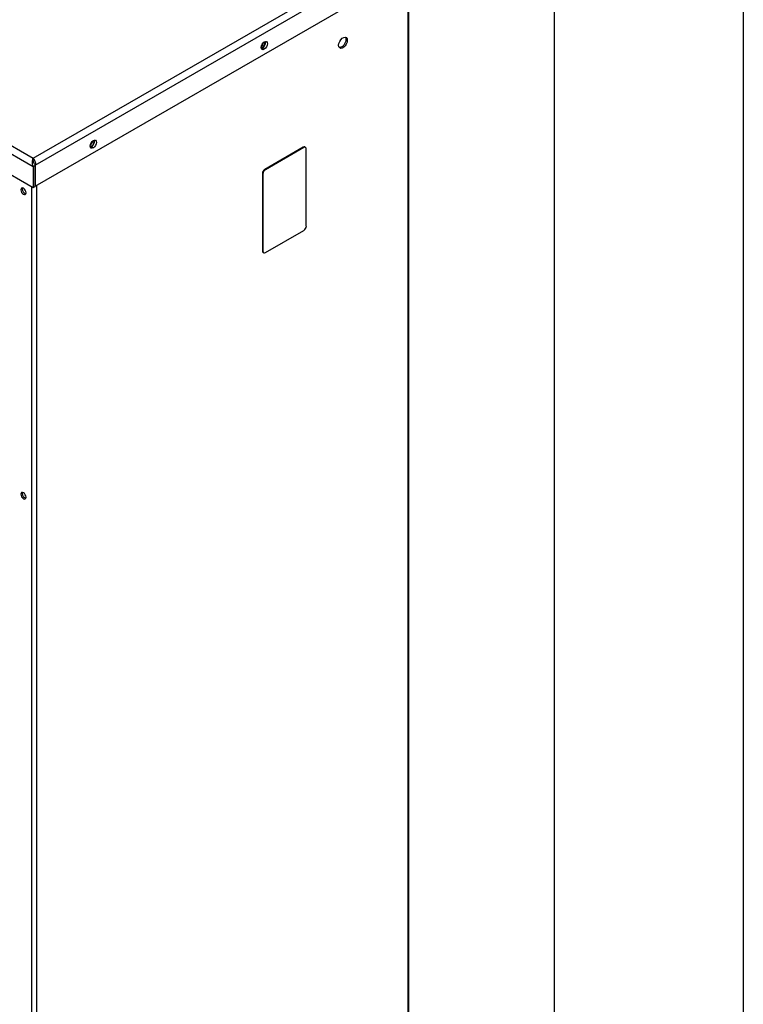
# Model space of a CAD drawing. Header units: millimetres. Extents: x 0 to 1956, y 0 to 1511.
# Tile 9 of 10: x 1786 to 1956, y 1105 to 1336. Entities that reach past the tile are written whole.
import ezdxf

# ---------------------------------------------------------------- set-up
doc = ezdxf.new("R2010")
doc.units = ezdxf.units.MM
doc.header["$LTSCALE"] = 7
doc.layers.add('TEXT', color=140, linetype='Continuous', lineweight=25)

msp = doc.modelspace()

# ---------------------------------------------------------------- linework, layer by layer
at = {"color": 7, "linetype": 'Continuous'}
msp.add_line((1955.82, 1511.32), (1955.82, 0.02), dxfattribs=at)
for p, q in [((1702.71, 1353.3), (1788.88, 1303.56)), ((1788.88, 1303.56), (1877.31, 1354.61)), ((1789.37, 1301.91), (1878.15, 1353.16)), ((1701.03, 1352.34), (1788.88, 1301.63)), ((1789.37, 1296.96), (1878.15, 1348.21)), ((1701.03, 1347.38), (1788.88, 1296.67)), ((1877.06, 1045.18), (1877.06, 1347.58)), ((1877.2, 1045.38), (1877.2, 1347.66)), ((1842.74, 1329.46), (1842.5, 1329.36)), ((1843.21, 1329.19), (1842.74, 1329.46)), ((1843.37, 1330.69), (1843.09, 1330.85)), ((1862.73, 1331.31), (1862.4, 1331.5)), ((1803.19, 1307.49), (1802.91, 1307.65)), ((1802.56, 1306.26), (1802.32, 1306.17)), ((1803.03, 1305.99), (1802.56, 1306.26)), ((1852.36, 1306.15), (1843.34, 1300.94)), ((1852.51, 1306.07), (1843.48, 1300.86)), ((1852.51, 1306.07), (1852.36, 1306.15)), ((1852.92, 1306.11), (1852.77, 1306.2)), ((1853.09, 1287.58), (1853.09, 1305.73)), ((1788.88, 1303.21), (1788.88, 1303.56)), ((1788.92, 1302.87), (1788.88, 1303.21)), ((1788.88, 1301.63), (1789.34, 1301.89)), ((1788.93, 1302.84), (1788.94, 1302.84)), ((1789.34, 1301.89), (1789.34, 1296.94)), ((1789.37, 1296.96), (1789.37, 1301.91)), ((1788.88, 1301.63), (1788.88, 1296.67)), ((1842.75, 1299.94), (1842.75, 1281.78)), ((1842.9, 1299.85), (1842.75, 1299.94)), ((1842.9, 1299.85), (1842.9, 1281.7)), ((1843.48, 1300.86), (1843.34, 1300.94)), ((1789.7, 994.75), (1789.7, 1297.15)), ((1786.31, 1296.32), (1785.98, 1296.13)), ((1786.31, 1296.32), (1786.36, 1296.57)), ((1788.58, 994.75), (1788.58, 1296.85)), ((1788.88, 1296.67), (1789.34, 1296.94)), ((1789.37, 1296.96), (1789.34, 1296.98)), ((1843.48, 1281.36), (1852.51, 1286.57)), ((1842.9, 1281.7), (1842.75, 1281.78)), ((1842.92, 1281.4), (1843.07, 1281.32)), ((1786.31, 1224.71), (1785.98, 1224.52)), ((1786.31, 1224.71), (1786.36, 1224.95))]:
    msp.add_line(p, q)
at = {"flags": 128}
for points in [[(1860.69, 1330.13), (1860.75, 1330.57), (1860.93, 1331.02), (1861.2, 1331.44), (1861.54, 1331.77), (1861.89, 1331.98), (1862.22, 1332.03), (1862.49, 1331.92), (1862.67, 1331.67), (1862.73, 1331.31)], [(1862.25, 1332.03), (1862.34, 1331.87), (1862.4, 1331.5)], [(1843.21, 1329.19), (1842.92, 1329.09), (1842.68, 1329.14), (1842.52, 1329.32), (1842.46, 1329.62), (1842.52, 1329.99), (1842.68, 1330.36), (1842.92, 1330.69), (1843.21, 1330.92)], [(1843.21, 1330.92), (1843.5, 1331.02), (1843.74, 1330.98), (1843.9, 1330.79), (1843.96, 1330.49), (1843.9, 1330.12), (1843.74, 1329.75), (1843.5, 1329.42), (1843.21, 1329.19)], [(1843.3, 1330.97), (1843.32, 1330.94), (1843.37, 1330.69)], [(1862.73, 1331.31), (1862.67, 1330.87), (1862.49, 1330.41), (1862.22, 1329.99), (1861.89, 1329.66), (1861.54, 1329.46), (1861.2, 1329.4), (1860.93, 1329.51), (1860.75, 1329.76), (1860.69, 1330.13)], [(1862.4, 1331.5), (1862.34, 1331.06), (1862.16, 1330.6), (1861.89, 1330.18), (1861.56, 1329.85), (1861.2, 1329.65), (1860.87, 1329.6), (1860.85, 1329.6)], [(1803.03, 1305.99), (1802.74, 1305.89), (1802.5, 1305.94), (1802.33, 1306.13), (1802.28, 1306.43), (1802.33, 1306.79), (1802.5, 1307.17), (1802.74, 1307.49), (1803.03, 1307.73)], [(1803.03, 1307.73), (1803.32, 1307.83), (1803.56, 1307.78), (1803.72, 1307.59), (1803.78, 1307.29), (1803.72, 1306.93), (1803.56, 1306.55), (1803.32, 1306.22), (1803.03, 1305.99)], [(1803.12, 1307.77), (1803.14, 1307.74), (1803.19, 1307.49)], [(1787.2, 1295.43), (1787.16, 1295.72), (1787.03, 1296.03), (1786.83, 1296.3), (1786.59, 1296.48), (1786.36, 1296.57), (1786.16, 1296.53), (1786.03, 1296.37), (1785.98, 1296.13)], [(1785.98, 1296.13), (1786.03, 1295.83), (1786.16, 1295.53), (1786.36, 1295.26), (1786.59, 1295.07), (1786.83, 1294.99), (1787.03, 1295.03), (1787.16, 1295.18), (1787.2, 1295.43)], [(1787.2, 1223.81), (1787.16, 1224.11), (1787.03, 1224.41), (1786.83, 1224.68), (1786.59, 1224.87), (1786.36, 1224.95), (1786.16, 1224.91), (1786.03, 1224.76), (1785.98, 1224.52)], [(1785.98, 1224.52), (1786.03, 1224.22), (1786.16, 1223.91), (1786.36, 1223.65), (1786.59, 1223.46), (1786.83, 1223.38), (1787.03, 1223.41), (1787.16, 1223.57), (1787.2, 1223.81)]]:
    msp.add_lwpolyline(points, dxfattribs=at)
for centre, radius, start, end in [((1842.24, 1330.63), 1.13, 281.4772, 3.0659), ((1841.64, 1330.96), 1.4, 306.6346, 353.3708), ((1841.99, 1330.74), 1.49, 300.4474, 10.5868), ((1802.06, 1307.43), 1.13, 281.4772, 3.0659), ((1801.46, 1307.76), 1.4, 306.6346, 353.3708), ((1801.81, 1307.55), 1.49, 300.4474, 10.5868), ((1852.6, 1305.82), 0.414, 65.6929, 125.6176), ((1852.73, 1305.79), 0.36, 350.786, 129.2033), ((1844.02, 1299.88), 1.27, 122.6055, 177.3945), ((1844.16, 1299.79), 1.27, 122.6055, 177.3945), ((1787.51, 1296.33), 1.2, 180.1187, 252.9028), ((1851.83, 1287.64), 1.27, 302.6055, 357.3945), ((1843.15, 1281.73), 0.395, 172.7442, 235.9436), ((1843.25, 1281.64), 0.36, 170.786, 309.2033), ((1787.51, 1224.71), 1.2, 180.1187, 252.9028)]:
    msp.add_arc(centre, radius, start, end)
for points, knots in [([(1788.88, 1301.63), (1788.81, 1301.79), (1788.76, 1301.97), (1788.71, 1302.33), (1788.7, 1302.52), (1788.71, 1302.86), (1788.74, 1303.03), (1788.8, 1303.32), (1788.84, 1303.45), (1788.88, 1303.56)], [0, 0, 0, 0, 0.25, 0.25, 0.5, 0.5, 0.75, 0.75, 1, 1, 1, 1]), ([(1788.88, 1303.56), (1788.96, 1303.48), (1789.04, 1303.37), (1789.19, 1303.13), (1789.25, 1302.98), (1789.35, 1302.68), (1789.38, 1302.52), (1789.41, 1302.21), (1789.4, 1302.05), (1789.37, 1301.91)], [0, 0, 0, 0, 0.25, 0.25, 0.5, 0.5, 0.75, 0.75, 1, 1, 1, 1]), ([(1788.91, 1302.94), (1788.92, 1302.91), (1788.93, 1302.88), (1788.94, 1302.84), (1788.94, 1302.84)], [0, 0, 0, 0, 0.848394, 1, 1, 1, 1]), ([(1789.34, 1301.89), (1789.28, 1301.99), (1789.15, 1302.19), (1789.03, 1302.5), (1788.96, 1302.75), (1788.92, 1302.86), (1788.91, 1302.9)], [0, 0, 0, 0, 0.286172, 0.572344, 0.858517, 1, 1, 1, 1])]:
    msp.add_open_spline(points, degree=3, knots=knots)
at = {"layer": 'TEXT'}
msp.add_line((1911.35, 1466.85), (1911.35, 44.45), dxfattribs=at)

doc.saveas('drawing.dxf')
